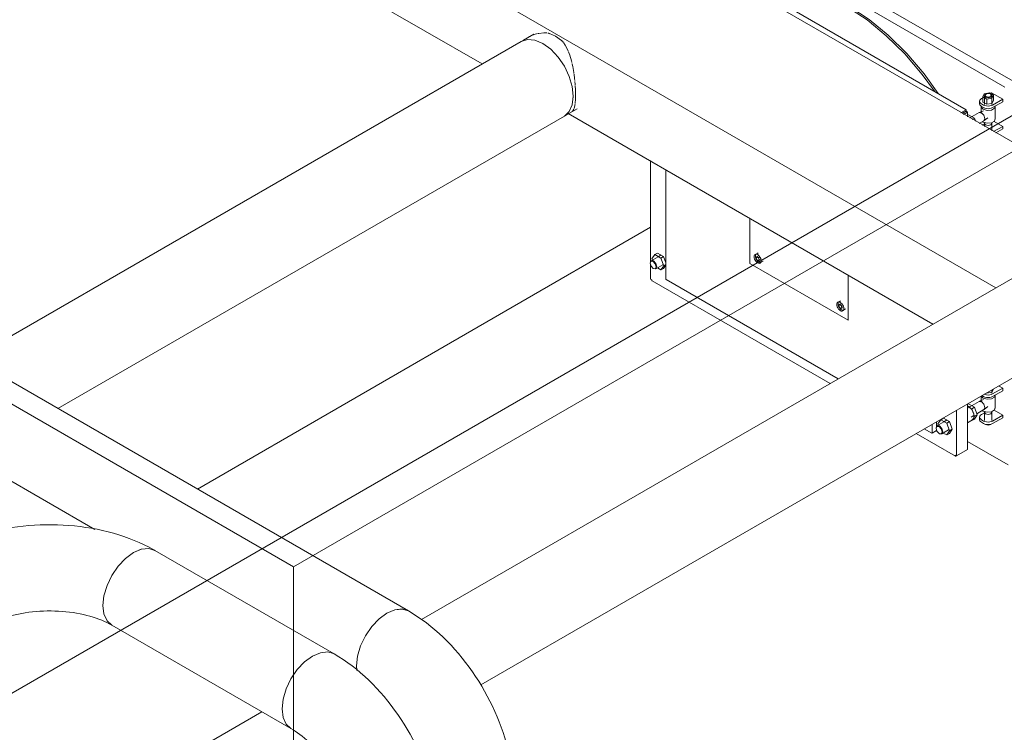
# Model space of a CAD drawing. Header units: metres. Extents: x -54598 to 1827199, y -329446 to -256744.
# Tile 249 of 256: x 198633 to 201751, y -303339 to -301084. Entities that reach past the tile are written whole.
import ezdxf

# ---------------------------------------------------------------- set-up
doc = ezdxf.new("R2010")
doc.units = ezdxf.units.M
for name, color, linetype, lineweight in [('A-WALL', 113, 'Continuous', 20), ('G-ANNO-SYMB', 7, 'Continuous', 9), ('M-EQPM', 7, 'Continuous', 20), ('P-PIPE', 7, 'Continuous', 20)]:
    doc.layers.add(name, color=color, linetype=linetype, lineweight=lineweight)
doc.styles.add('ISO_1.0', font='isocpeur.ttf')

# ---------------------------------------------------------------- blocks, each defined once
blk = doc.blocks.new('PREXTHERM RSW 1250 - PREXTHERM RSW 1250-733596-aks33')
at = {"layer": 'M-EQPM'}
for p, q in [((22800.5, -5785.2), (23760.8, -6339.6)), ((23909.2, -6249.5), (23344.7, -5923.5)), ((23344.1, -5956.7), (23883.1, -6267.8)), ((23817.8, -6289.2), (23813.4, -6298.9)), ((23834.6, -6286.6), (23817.8, -6289.2)), ((23818.1, -6295.4), (23818.1, -6322.7)), ((23823, -6289.7), (23821.6, -6290.6)), ((23831.7, -6288.6), (23830.1, -6288.5)), ((23846.8, -6293.7), (23834.6, -6286.6)), ((23840.7, -6286.1), (23837.2, -6288.1)), ((23838.6, -6290.6), (23837.2, -6289.7)), ((23876.1, -6306.5), (23840.7, -6286.1)), ((23842.1, -6322.7), (23842.1, -6295.4)), ((23842.3, -6303.4), (23846.8, -6293.7)), ((23846.8, -6310), (23846.8, -6293.7)), ((23803, -6312.6), (23803, -6320.8)), ((23813.4, -6301.9), (23808.9, -6304.4)), ((23808.9, -6320.8), (23815.9, -6324.9)), ((23813.4, -6298.9), (23825.6, -6305.9)), ((23813.4, -6315.2), (23813.4, -6298.9)), ((23825.6, -6322.3), (23813.4, -6315.2)), ((23825.6, -6305.9), (23842.3, -6303.4)), ((23825.6, -6322.3), (23825.6, -6305.9)), ((23842.3, -6319.7), (23825.6, -6322.3)), ((23842.3, -6319.7), (23842.3, -6303.4)), ((23846.8, -6310), (23842.3, -6319.7)), ((23844.2, -6324.9), (23876.1, -6306.5)), ((23876.1, -6314.7), (23844.2, -6333)), ((23876.1, -6314.7), (23876.1, -6306.5)), ((23743.7, -6349.4), (23760.8, -6339.6)), ((23748, -6351.8), (23760.8, -6344.5)), ((23765, -6346.9), (23752.2, -6354.3)), ((23760.8, -6339.6), (23760.8, -6344.5)), ((23760.8, -6344.5), (23765, -6346.9)), ((23765, -6361.7), (23765, -6346.9)), ((23765, -6357.3), (23767.7, -6355.8)), ((23767.7, -6355.8), (23786.4, -6366.6)), ((23801.9, -6348.3), (23771.8, -6365.6)), ((23809.4, -6349), (23801.9, -6348.3)), ((23815.9, -6342.9), (23802.6, -6347.9)), ((23807.6, -6328.9), (23807.6, -6351.2)), ((23815.9, -6333), (23808.9, -6328.9)), ((23852.6, -6369.8), (23852.6, -6328.9)), ((23780, -6370.3), (23786.4, -6366.6)), ((23786.4, -6366.6), (23790.2, -6376.2)), ((23801.9, -6383), (23816.9, -6374.3)), ((23811.5, -6377.1), (23814.2, -6379)), ((23818.2, -6384.8), (23811.6, -6388.6)), ((23817.6, -6373.8), (23828.6, -6364.9)), ((23818.4, -6380.2), (23818.2, -6382.4)), ((23818.2, -6382.8), (23818.2, -6392.4)), ((23818.2, -6382.8), (23821.7, -6387.7)), ((23842, -6382.4), (23841.8, -6380.5)), ((23842, -6406.1), (23842, -6382.8)), ((23876.1, -6392.2), (23848.8, -6376.5)), ((23847, -6409), (23876.1, -6392.2)), ((23876.1, -6400.4), (23854.3, -6413)), ((23876.1, -6400.4), (23876.1, -6392.2)), ((22760.9, -6823.2), (22760.9, -6500.7)), ((22809.7, -6528.9), (22809.7, -6876.6)), ((23075.6, -6825.9), (23075.6, -6682.4)), ((23075.9, -6682.5), (23075.9, -6826.1)), ((22783.4, -6793.4), (22774.9, -6798.3)), ((22783.4, -6793.4), (22802.2, -6804.3)), ((23102.3, -6793.1), (23096.4, -6796.5)), ((22759.9, -6824.4), (22759.9, -6825.6)), ((22784.9, -6804.9), (22763, -6817.5)), ((22774.9, -6798.3), (22765.5, -6811.7)), ((22765.5, -6811.7), (22766.9, -6815.4)), ((22767.9, -6818), (22768.7, -6820)), ((22793.7, -6809.2), (22774.9, -6798.3)), ((22795, -6799), (22784.9, -6804.9)), ((22802.2, -6804.3), (22793.7, -6809.2)), ((22803.1, -6833.4), (22793.7, -6809.2)), ((22802.2, -6804.3), (22809.7, -6823.8)), ((23386.7, -7005.6), (23075.6, -6825.9)), ((23075.9, -6826.1), (23386.4, -7005.4)), ((23097.9, -6805.2), (23095.5, -6808.7)), ((23095.5, -6808.7), (23097.9, -6815)), ((23097.9, -6805.2), (23101.4, -6803.1)), ((23102.8, -6808), (23097.9, -6805.2)), ((23097.9, -6815), (23102.8, -6817.8)), ((23102.8, -6808), (23107.3, -6805.4)), ((23105.3, -6814.3), (23102.8, -6808)), ((23102.8, -6817.8), (23105.3, -6814.3)), ((23102.8, -6817.8), (23106.3, -6815.8)), ((23105.3, -6814.3), (23108.8, -6812.3)), ((23111.4, -6822.4), (23117.3, -6819)), ((22760.9, -6876), (22760.9, -6829.1)), ((22769.4, -6842.1), (22770.5, -6842.7)), ((22778, -6843.5), (22799.9, -6830.8)), ((22778.4, -6837.9), (22780.1, -6838.9)), ((22783, -6840.6), (22793.7, -6846.7)), ((22793.7, -6846.7), (22803.1, -6833.4)), ((22793.7, -6846.7), (22802.2, -6841.8)), ((22799.9, -6830.8), (22801.5, -6829.9)), ((22809.7, -6831), (22802.2, -6841.8)), ((22809.7, -6829.5), (22803.1, -6833.4)), ((22760.9, -6876), (22765.2, -6878.4)), ((22765.2, -6878.4), (22765.2, -6879.3)), ((22766.2, -6881.5), (23329.5, -7206.7)), ((22809.7, -6876.6), (22810.3, -6876.9)), ((22810.3, -6876.9), (22810.3, -6877.5)), ((22810.3, -6877.5), (23355, -7192)), ((23386.4, -7005.4), (23386.4, -6861.8)), ((23386.7, -6862), (23386.7, -7005.6)), ((23363.1, -6944.6), (23358, -6947.5)), ((23359.5, -6956.2), (23357.1, -6959.7)), ((23357.1, -6959.7), (23359.5, -6966)), ((23359.5, -6956.2), (23363.1, -6954.1)), ((23364.4, -6959.1), (23359.5, -6956.2)), ((23359.5, -6966), (23364.4, -6968.9)), ((23364.4, -6959.1), (23369, -6956.4)), ((23366.9, -6965.4), (23364.4, -6959.1)), ((23364.4, -6968.9), (23366.9, -6965.4)), ((23364.4, -6968.9), (23368, -6966.8)), ((23370.4, -6963.3), (23366.9, -6965.4)), ((23373, -6973.5), (23378.9, -6970.1)), ((23652.6, -7020.2), (23652.6, -7015.5)), ((23842.1, -7237.2), (23842.1, -7226)), ((23846.8, -7224.5), (23842.3, -7234.2)), ((23842.3, -7234.2), (23842.3, -7225.9)), ((23844.2, -7239.3), (23876.1, -7221)), ((23876.1, -7229.1), (23844.2, -7247.5)), ((23846.8, -7224.5), (23846.8, -7223.3)), ((23876.1, -7221), (23863.4, -7213.7)), ((23876.1, -7229.1), (23876.1, -7221)), ((23801.9, -7262.8), (23765, -7284)), ((23809.4, -7263.5), (23801.9, -7262.8)), ((23815.9, -7257.4), (23802.6, -7262.4)), ((23807.6, -7245.9), (23807.6, -7265.7)), ((23807.9, -7245.7), (23814.2, -7252.6)), ((23815.9, -7247.5), (23810.4, -7244.3)), ((23842.3, -7234.2), (23825.6, -7236.7)), ((23825.6, -7236.7), (23825.6, -7235.5)), ((23852.6, -7284.2), (23852.6, -7243.4)), ((23729.7, -7290.9), (23729.7, -7435.3)), ((23764.9, -7277.5), (23767.9, -7278.9)), ((23765, -7271.8), (23767.7, -7270.2)), ((23765, -7414.9), (23765, -7270.5)), ((23767.7, -7270.2), (23786.4, -7281.1)), ((23768.6, -7279.3), (23767.9, -7278.9)), ((23778, -7286), (23771.2, -7282.1)), ((23778, -7286), (23786.4, -7281.1)), ((23782.6, -7297.8), (23778, -7286)), ((23786.4, -7281.1), (23795.8, -7305.3)), ((23794.5, -7301.8), (23816.9, -7288.8)), ((23811.5, -7291.6), (23814.2, -7293.4)), ((23817.6, -7288.3), (23828.6, -7279.3)), ((23818.4, -7294.7), (23818.2, -7296.9)), ((23842, -7296.9), (23841.8, -7295)), ((23876.1, -7306.7), (23848.8, -7290.9)), ((23680, -7320.9), (23670.6, -7334.2)), ((23680, -7320.9), (23688.5, -7316)), ((23698.8, -7331.7), (23680, -7320.9)), ((23688.5, -7316), (23707.3, -7326.8)), ((23700.1, -7321.5), (23690, -7327.4)), ((23765, -7330.8), (23780.6, -7321.8)), ((23776.1, -7312.4), (23785.9, -7306.7)), ((23778, -7323.5), (23786.4, -7318.7)), ((23787.4, -7310.2), (23785, -7304.2)), ((23785.7, -7312.5), (23787.4, -7310.2)), ((23785.9, -7310.2), (23785.9, -7309.4)), ((23795.8, -7305.3), (23786.4, -7318.7)), ((23787.4, -7310.2), (23795.8, -7305.3)), ((23803, -7312.8), (23803, -7321)), ((23818.2, -7299.3), (23808.9, -7304.7)), ((23808.9, -7321), (23815.9, -7325.1)), ((23818.2, -7297.3), (23818.2, -7322.9)), ((23818.2, -7297.3), (23821.7, -7302.2)), ((23842, -7322.9), (23842, -7297.3)), ((23844.2, -7325.1), (23876.1, -7306.7)), ((23876.1, -7314.9), (23844.2, -7333.2)), ((23876.1, -7314.9), (23876.1, -7306.7)), ((23628, -7349.6), (23652, -7363.5)), ((23652.6, -7363.2), (23652.6, -7335.4)), ((23666.7, -7355), (23652.6, -7363.2)), ((23665, -7346.9), (23665, -7348.1)), ((23666.7, -7327.2), (23666.7, -7344.2)), ((23690, -7327.4), (23668.1, -7340)), ((23670.6, -7334.2), (23672, -7338)), ((23673, -7340.5), (23673.8, -7342.6)), ((23683.1, -7366), (23705, -7353.4)), ((23698.8, -7331.7), (23707.3, -7326.8)), ((23708.2, -7355.9), (23698.8, -7331.7)), ((23698.8, -7369.3), (23708.2, -7355.9)), ((23705, -7353.4), (23706.6, -7352.4)), ((23707.3, -7326.8), (23716.6, -7351)), ((23716.6, -7351), (23707.3, -7364.4)), ((23708.2, -7355.9), (23716.6, -7351)), ((23815.9, -7333.2), (23808.9, -7329.2)), ((23602.5, -7364.4), (23726.5, -7436)), ((23652, -7363.5), (23652, -7362.9)), ((23652, -7362.9), (23652.6, -7363.2)), ((23674.5, -7364.7), (23675.6, -7365.3)), ((23683.5, -7360.5), (23685.2, -7361.4)), ((23687.9, -7363), (23698.8, -7369.3)), ((23698.8, -7369.3), (23707.3, -7364.4)), ((23729.7, -7435.3), (23765, -7414.9)), ((23765, -7389.6), (23893.7, -7463.9)), ((23725.4, -7433.7), (23725.4, -7432.8)), ((23725.4, -7432.8), (23729.7, -7435.3))]:
    blk.add_line(p, q, dxfattribs=at)
for points in [[(23384.6, -6014.6, 0), (23446.7, -6055.4, 0), (23507.7, -6105.2, 0), (23566.3, -6163.1, 0), (23621.6, -6228.1, 0), (23660.2, -6280.7, 0)], [(23391.7, -6013.8, 0), (23453.4, -6054.3, 0), (23514, -6103.8, 0), (23572.3, -6161.4, 0), (23627.2, -6225.9, 0), (23672.2, -6288, 0)], [(23821.6, -6290.6, 0), (23818.1, -6295.4, 0), (23821.6, -6300.3, 0)], [(23837.2, -6289.7, 0), (23827.5, -6288.3, 0), (23820.4, -6292.3, 0), (23823, -6297.9, 0)], [(23821.6, -6300.3, 0), (23830.1, -6302.4, 0), (23838.6, -6300.3, 0), (23842.1, -6295.4, 0), (23838.6, -6290.6, 0)], [(23823, -6297.9, 0), (23832.7, -6299.4, 0), (23839.7, -6295.3, 0), (23837.2, -6289.7, 0)], [(23808.9, -6304.4, 0), (23805.7, -6306.8, 0), (23803.7, -6309.6, 0), (23803, -6312.6, 0), (23803.7, -6315.6, 0), (23805.7, -6318.4, 0), (23808.9, -6320.8, 0)], [(23808.9, -6328.9, 0), (23805.7, -6326.6, 0), (23803.7, -6323.8, 0), (23803, -6320.8, 0)], [(23814.2, -6338.1, 0), (23826.6, -6341.8, 0), (23840.3, -6340.5, 0), (23850.1, -6334.8, 0), (23852.5, -6328.9, 0)], [(23815.9, -6324.9, 0), (23820.1, -6326.7, 0), (23824.9, -6327.8, 0), (23830.1, -6328.2, 0), (23835.3, -6327.8, 0), (23840.1, -6326.7, 0), (23844.2, -6324.9, 0)], [(23807.6, -6329, 0), (23807.9, -6331, 0), (23814.2, -6338.1, 0)], [(23816.9, -6374.3, 0), (23820, -6367.4, 0), (23816.9, -6357, 0), (23809.4, -6349, 0)], [(23844.2, -6333, 0), (23840.1, -6334.9, 0), (23835.3, -6336, 0), (23830.1, -6336.4, 0), (23824.9, -6336, 0), (23820.1, -6334.9, 0), (23815.9, -6333, 0)], [(23814.2, -6379, 0), (23826.6, -6382.6, 0), (23840.3, -6381.3, 0), (23850.1, -6375.7, 0), (23852.3, -6367.7, 0)], [(23821.7, -6387.7, 0), (23830.1, -6389.7, 0), (23838.5, -6387.7, 0), (23842, -6382.8, 0)], [(22759.9, -6824.4, 0), (22763, -6817.5, 0), (22770.5, -6818.2, 0)], [(22769.4, -6842.1, 0), (22762.7, -6835, 0), (22759.9, -6825.6, 0), (22762.7, -6819.4, 0), (22769.4, -6820.1, 0)], [(22769.4, -6820.1, 0), (22776.2, -6827.2, 0), (22779, -6836.6, 0), (22776.2, -6842.8, 0), (22769.4, -6842.1, 0)], [(22770.5, -6818.2, 0), (22778, -6826.1, 0), (22781.1, -6836.6, 0), (22778, -6843.5, 0), (22770.5, -6842.7, 0)], [(23089, -6805, 0), (23089.4, -6801.8, 0), (23090.6, -6799.3, 0), (23092.4, -6797.6, 0), (23094.7, -6796.9, 0), (23097.4, -6797.2, 0), (23100.4, -6798.4, 0), (23103.3, -6800.6, 0), (23106, -6803.4, 0), (23108.4, -6806.9, 0), (23110.2, -6810.6, 0), (23111.3, -6814.4, 0), (23111.7, -6818, 0)], [(23111.7, -6818, 0), (23111.3, -6821.2, 0), (23110.2, -6823.7, 0), (23108.4, -6825.3, 0), (23106, -6826.1, 0), (23103.3, -6825.8, 0), (23100.4, -6824.6, 0), (23097.4, -6822.4, 0), (23094.7, -6819.5, 0), (23092.4, -6816.1, 0), (23090.6, -6812.4, 0), (23089.4, -6808.6, 0), (23089, -6805, 0)], [(23094.7, -6798, 0), (23093.6, -6800.4, 0), (23093.3, -6803.3, 0)], [(23093.3, -6803.3, 0), (23093.6, -6806.7, 0), (23094.7, -6810.3, 0), (23096.4, -6813.8, 0), (23098.6, -6817, 0), (23101.1, -6819.7, 0), (23103.9, -6821.7, 0), (23106.6, -6822.9, 0), (23109.2, -6823.1, 0), (23110.7, -6822.8, 0)], [(22765.2, -6879.3, 0), (22765.3, -6880.2, 0), (22765.7, -6881, 0), (22766.2, -6881.5, 0)], [(23350.7, -6956, 0), (23351.1, -6952.9, 0), (23352.2, -6950.4, 0), (23354, -6948.7, 0), (23356.3, -6948, 0), (23359.1, -6948.2, 0), (23362, -6949.5, 0), (23364.9, -6951.6, 0), (23367.6, -6954.5, 0), (23370, -6957.9, 0), (23371.8, -6961.7, 0), (23372.9, -6965.5, 0), (23373.3, -6969.1, 0)], [(23356.3, -6949.1, 0), (23355.3, -6951.4, 0), (23354.9, -6954.4, 0)], [(23373.3, -6969.1, 0), (23372.9, -6972.2, 0), (23371.8, -6974.7, 0), (23370, -6976.4, 0), (23367.6, -6977.1, 0), (23364.9, -6976.9, 0), (23362, -6975.6, 0), (23359.1, -6973.5, 0), (23356.3, -6970.6, 0), (23354, -6967.2, 0), (23352.2, -6963.4, 0), (23351.1, -6959.6, 0), (23350.7, -6956, 0)], [(23354.9, -6954.4, 0), (23355.3, -6957.8, 0), (23356.3, -6961.3, 0), (23358, -6964.8, 0), (23360.2, -6968, 0), (23362.8, -6970.7, 0), (23365.5, -6972.7, 0), (23368.3, -6973.9, 0), (23370.8, -6974.2, 0), (23372.3, -6973.8, 0)], [(23816.9, -7288.8, 0), (23820, -7281.9, 0), (23816.9, -7271.4, 0), (23809.4, -7263.5, 0)], [(23814.2, -7252.6, 0), (23826.6, -7256.2, 0), (23840.3, -7255, 0), (23850.1, -7249.3, 0), (23852.5, -7243.4, 0)], [(23844.2, -7247.5, 0), (23840.1, -7249.3, 0), (23835.3, -7250.5, 0), (23830.1, -7250.9, 0), (23824.9, -7250.5, 0), (23820.1, -7249.3, 0), (23815.9, -7247.5, 0)], [(23817.6, -7240.2, 0), (23820.1, -7241.2, 0), (23824.9, -7242.3, 0), (23830.1, -7242.7, 0), (23835.3, -7242.3, 0), (23840.1, -7241.2, 0), (23844.2, -7239.3, 0)], [(23767.9, -7278.9, 0), (23778.5, -7289, 0), (23785, -7303.2, 0), (23785, -7316.1, 0), (23778.5, -7322.7, 0)], [(23768.6, -7279.3, 0), (23778.8, -7289, 0), (23785.1, -7302.7, 0), (23785.1, -7315.1, 0)], [(23814.2, -7293.4, 0), (23826.6, -7297.1, 0), (23840.3, -7295.8, 0), (23850.1, -7290.1, 0), (23852.3, -7282.2, 0)], [(23808.9, -7304.7, 0), (23805.7, -7307, 0), (23803.7, -7309.8, 0), (23803, -7312.8, 0), (23803.7, -7315.8, 0), (23805.7, -7318.6, 0), (23808.9, -7321, 0)], [(23808.9, -7329.2, 0), (23805.7, -7326.8, 0), (23803.7, -7324, 0), (23803, -7321, 0)], [(23815.9, -7325.1, 0), (23820.1, -7326.9, 0), (23824.9, -7328.1, 0), (23830.1, -7328.5, 0), (23835.3, -7328.1, 0), (23840.1, -7326.9, 0), (23844.2, -7325.1, 0)], [(23821.7, -7302.2, 0), (23830.1, -7304.2, 0), (23838.5, -7302.2, 0), (23842, -7297.3, 0)], [(23665, -7346.9, 0), (23668.1, -7340, 0), (23675.6, -7340.8, 0)], [(23674.5, -7364.7, 0), (23667.8, -7357.5, 0), (23665, -7348.1, 0), (23667.8, -7342, 0), (23674.5, -7342.6, 0)], [(23674.5, -7342.6, 0), (23681.3, -7349.7, 0), (23684.1, -7359.2, 0), (23681.3, -7365.3, 0), (23674.5, -7364.7, 0)], [(23675.6, -7340.8, 0), (23683.1, -7348.7, 0), (23686.2, -7359.2, 0), (23683.1, -7366, 0), (23675.6, -7365.3, 0)], [(23844.2, -7333.2, 0), (23840.1, -7335.1, 0), (23835.3, -7336.2, 0), (23830.1, -7336.6, 0), (23824.9, -7336.2, 0), (23820.1, -7335.1, 0), (23815.9, -7333.2, 0)], [(23821.7, -7335.6, 0), (23830.1, -7337.7, 0), (23838.5, -7335.6, 0)], [(23729, -7435.7, 0), (23728.1, -7436.1, 0), (23727.2, -7436.2, 0), (23726.5, -7436, 0), (23725.9, -7435.4, 0), (23725.6, -7434.6, 0), (23725.4, -7433.7, 0)]]:
    blk.add_polyline3d(points, dxfattribs=at)
blk = doc.blocks.new('ADSK_СтальСварка_Врезка - Врезка стальная-671491-aks33')
at = {"layer": 'P-PIPE', "color": 5}
for p, q in [((22391.8, -6100.2), (22358.9, -6119.3)), ((22358.9, -6119.3), (22351.8, -6123.3)), ((22488.3, -6359.8), (22495.4, -6355.7)), ((22495.4, -6355.7), (22528.3, -6336.6))]:
    blk.add_line(p, q, dxfattribs=at)
for points in [[(22441.5, -6098.3, 0), (22460.1, -6107, 0), (22479.3, -6120.3, 0)], [(22516.6, -6297.3, 0), (22513.3, -6266.5, 0), (22503.6, -6234.1, 0), (22488.3, -6202.1, 0), (22468.3, -6172.9, 0), (22445, -6148.3, 0), (22420, -6130.1, 0), (22395.1, -6119.5, 0), (22371.8, -6117.2, 0), (22351.8, -6123.3, 0)], [(22488.3, -6359.8, 0), (22503.6, -6345.5, 0), (22513.3, -6324.2, 0), (22516.6, -6297.3, 0)]]:
    blk.add_polyline3d(points, dxfattribs=at)
blk = doc.blocks.new('ADSK_СтальСварка_Отвод_ГОСТ17375-2001 - Исполнение 2-V329-aks33')
at = {"layer": 'P-PIPE', "color": 1}
for points in [[(21622.6, -8298.8, 0), (21607.3, -8284.6, 0), (21597.6, -8263.3, 0), (21594.4, -8236.3, 0), (21597.6, -8205.6, 0), (21607.3, -8173.1, 0), (21622.6, -8141.2, 0), (21642.6, -8111.9, 0), (21665.9, -8087.3, 0), (21690.9, -8069.1, 0)], [(21690.9, -8069.1, 0), (21715.9, -8058.5, 0), (21739.1, -8056.2, 0), (21759.1, -8062.4, 0)], [(21759.1, -8062.4, 0), (21773.7, -8071.1, 0), (21788, -8080.4, 0), (21802.1, -8090.2, 0), (21816, -8100.4, 0), (21829.6, -8111.1, 0), (21842.9, -8122.2, 0), (21856, -8133.8, 0), (21868.8, -8145.8, 0), (21881.4, -8158.2, 0), (21893.7, -8171, 0), (21905.7, -8184.1, 0), (21917.4, -8197.6, 0), (21928.8, -8211.4, 0), (21940, -8225.5, 0), (21950.8, -8239.9, 0), (21961.3, -8254.6, 0), (21971.4, -8269.6, 0), (21981.3, -8284.9, 0), (21990.7, -8300.3, 0), (21999.9, -8316, 0), (22008.6, -8331.9, 0), (22017, -8348, 0), (22025, -8364.2, 0), (22032.6, -8380.7, 0), (22039.8, -8397.2, 0), (22046.6, -8413.9, 0), (22053, -8430.6, 0), (22058.9, -8447.5, 0), (22064.4, -8464.5, 0), (22069.4, -8481.5, 0), (22074, -8498.5, 0), (22078.1, -8515.6, 0), (22081.7, -8532.7, 0), (22084.8, -8549.9, 0), (22087.4, -8567, 0), (22089.5, -8584.1, 0), (22091.1, -8601.2, 0), (22092.1, -8618.3, 0), (22092.5, -8635.3, 0), (22092.5, -8639.9, 0)], [(21622.6, -8298.8, 0), (21629.2, -8302.8, 0), (21636.1, -8307.2, 0), (21643.1, -8312.1, 0), (21650.3, -8317.4, 0), (21657.5, -8323.1, 0), (21664.9, -8329.2, 0), (21672.3, -8335.8, 0), (21679.8, -8342.7, 0), (21687.2, -8350.1, 0), (21694.6, -8357.8, 0), (21702, -8365.8, 0), (21709.2, -8374.2, 0), (21716.4, -8382.9, 0), (21723.5, -8391.8, 0), (21730.4, -8401.1, 0), (21737.2, -8410.6, 0), (21743.8, -8420.3, 0), (21750.2, -8430.2, 0), (21756.3, -8440.3, 0), (21762.3, -8450.5, 0), (21768, -8460.9, 0), (21773.5, -8471.4, 0), (21778.7, -8481.9, 0), (21783.6, -8492.5, 0), (21788.2, -8503.1, 0), (21792.5, -8513.7, 0), (21796.5, -8524.3, 0), (21800.2, -8534.8, 0), (21803.6, -8545.2, 0), (21806.6, -8555.5, 0), (21809.4, -8565.7, 0), (21811.7, -8575.7, 0), (21813.8, -8585.4, 0), (21815.5, -8594.9, 0), (21816.9, -8604.2, 0), (21818, -8613.1, 0), (21818.8, -8621.7, 0), (21819.3, -8630, 0), (21819.5, -8637.8, 0), (21819.5, -8639.9, 0)], [(22052.6, -8695.6, 0), (22024.3, -8708.1, 0), (21991.4, -8716, 0), (21956, -8718.7, 0), (21920.7, -8716, 0), (21887.8, -8708.1, 0), (21859.5, -8695.6, 0), (21837.8, -8679.3, 0), (21824.2, -8660.3, 0), (21819.5, -8639.9, 0)], [(22092.5, -8639.9, 0), (22087.9, -8660.3, 0), (22074.2, -8679.3, 0), (22052.6, -8695.6, 0)]]:
    blk.add_polyline3d(points, dxfattribs=at)
blk = doc.blocks.new('ADSK_СтальСварка_Отвод_ГОСТ17375-2001 - Исполнение 2-V331-aks33')
at = {"layer": 'P-PIPE', "color": 5}
for points in [[(21830.8, -8114.2, 0), (21830, -8100.3, 0), (21833.2, -8069.5, 0), (21842.9, -8037.1, 0), (21858.2, -8005.1, 0), (21878.2, -7975.9, 0), (21901.5, -7951.3, 0), (21926.5, -7933.1, 0)], [(21926.5, -7933.1, 0), (21951.5, -7922.5, 0), (21974.7, -7920.2, 0), (21994.7, -7926.3, 0)], [(21994.7, -7926.3, 0), (22009.3, -7935.1, 0), (22023.6, -7944.4, 0), (22037.7, -7954.1, 0), (22051.6, -7964.4, 0), (22065.2, -7975.1, 0), (22078.5, -7986.2, 0), (22091.6, -7997.8, 0), (22104.4, -8009.8, 0), (22117, -8022.2, 0), (22129.3, -8034.9, 0), (22141.3, -8048.1, 0), (22153, -8061.5, 0), (22164.4, -8075.3, 0), (22175.6, -8089.5, 0), (22186.4, -8103.9, 0), (22196.9, -8118.6, 0), (22207, -8133.6, 0), (22216.9, -8148.8, 0), (22226.4, -8164.3, 0), (22235.5, -8180, 0), (22244.2, -8195.9, 0), (22252.6, -8212, 0), (22260.6, -8228.2, 0), (22268.2, -8244.6, 0), (22275.4, -8261.2, 0), (22282.2, -8277.8, 0), (22288.6, -8294.6, 0), (22294.5, -8311.5, 0), (22300, -8328.4, 0), (22305, -8345.4, 0), (22309.6, -8362.5, 0), (22313.7, -8379.6, 0), (22317.3, -8396.7, 0), (22320.4, -8413.8, 0), (22323, -8431, 0), (22325.1, -8448.1, 0), (22326.7, -8465.2, 0), (22327.7, -8482.2, 0), (22328.1, -8499.2, 0), (22328.1, -8503.8, 0)], [(22328.1, -8503.8, 0), (22323.5, -8524.2, 0), (22309.9, -8543.2, 0), (22288.2, -8559.6, 0)], [(22288.2, -8559.6, 0), (22259.9, -8572.1, 0), (22227, -8580, 0), (22191.6, -8582.6, 0), (22156.3, -8580, 0), (22123.4, -8572.1, 0), (22095.1, -8559.6, 0), (22083.5, -8551.9, 0)]]:
    blk.add_polyline3d(points, dxfattribs=at)
blk = doc.blocks.new('ADSK_СтальСварка_Отвод_ГОСТ17375-2001 - Исполнение 2-V332-aks33')
at = {"layer": 'P-PIPE', "color": 1}
for points in [[(20525.2, -7735, 0), (20540.1, -7726.7, 0), (20555.3, -7718.9, 0), (20570.8, -7711.6, 0), (20586.5, -7704.7, 0), (20602.6, -7698.3, 0), (20618.9, -7692.3, 0), (20635.5, -7686.8, 0), (20652.3, -7681.7, 0), (20669.3, -7677, 0), (20686.5, -7672.7, 0), (20703.9, -7668.9, 0), (20721.4, -7665.5, 0), (20739.1, -7662.5, 0), (20756.9, -7659.9, 0), (20774.8, -7657.8, 0), (20792.8, -7656, 0), (20810.8, -7654.7, 0), (20828.9, -7653.8, 0), (20847.1, -7653.3, 0), (20865.2, -7653.3, 0), (20883.4, -7653.6, 0), (20901.5, -7654.4, 0), (20919.6, -7655.6, 0), (20937.6, -7657.2, 0), (20955.5, -7659.3, 0), (20973.3, -7661.7, 0), (20991, -7664.6, 0), (21008.6, -7667.9, 0), (21026, -7671.7, 0), (21043.3, -7675.8, 0), (21060.3, -7680.4, 0), (21077.2, -7685.4, 0), (21093.8, -7690.8, 0), (21110.2, -7696.7, 0), (21126.4, -7703, 0), (21142.2, -7709.7, 0), (21157.8, -7716.9, 0), (21173.1, -7724.6, 0), (21188, -7732.7, 0), (21192, -7735, 0)], [(20690, -7908.9, 0), (20686.7, -7878.1, 0), (20677, -7845.7, 0), (20661.7, -7813.8, 0), (20641.7, -7784.5, 0), (20618.4, -7759.9, 0), (20593.4, -7741.7, 0), (20568.5, -7731.1, 0), (20545.2, -7728.8, 0), (20525.2, -7735, 0)], [(21192, -7735, 0), (21172, -7728.8, 0), (21148.8, -7731.1, 0), (21123.8, -7741.7, 0), (21098.8, -7759.9, 0), (21075.5, -7784.5, 0), (21055.5, -7813.8, 0), (21040.2, -7845.7, 0), (21030.5, -7878.1, 0), (21027.3, -7908.9, 0)], [(20661.7, -7971.4, 0), (20677, -7957.1, 0), (20686.7, -7935.8, 0), (20690, -7908.9, 0)], [(21027.3, -7908.9, 0), (21030.5, -7935.8, 0), (21040.2, -7957.1, 0), (21055.5, -7971.4, 0)], [(20661.7, -7971.4, 0), (20668.5, -7967.6, 0), (20675.7, -7963.9, 0), (20683.4, -7960.3, 0), (20691.6, -7956.7, 0), (20700.2, -7953.3, 0), (20709.2, -7950, 0), (20718.6, -7946.8, 0), (20728.3, -7943.9, 0), (20738.4, -7941.1, 0), (20748.8, -7938.5, 0), (20759.4, -7936.2, 0), (20770.3, -7934.1, 0), (20781.4, -7932.2, 0), (20792.7, -7930.5, 0), (20804.2, -7929.2, 0), (20815.8, -7928, 0), (20827.5, -7927.2, 0), (20839.3, -7926.6, 0), (20851.1, -7926.3, 0), (20862.9, -7926.3, 0), (20874.8, -7926.5, 0), (20886.6, -7927, 0), (20898.3, -7927.8, 0), (20909.9, -7928.8, 0), (20921.4, -7930.1, 0), (20932.8, -7931.7, 0), (20943.9, -7933.5, 0), (20954.9, -7935.6, 0), (20965.6, -7937.9, 0), (20976, -7940.4, 0), (20986.2, -7943.1, 0), (20996, -7946, 0), (21005.5, -7949.1, 0), (21014.6, -7952.4, 0), (21023.3, -7955.8, 0), (21031.6, -7959.3, 0), (21039.5, -7962.9, 0), (21046.8, -7966.6, 0), (21053.7, -7970.4, 0), (21055.5, -7971.4, 0)]]:
    blk.add_polyline3d(points, dxfattribs=at)
blk = doc.blocks.new('asfdf')
at = {"layer": 'A-WALL'}
blk.add_line((434244.5, 83464.8), (435679.3, 84293.2), dxfattribs=at)
at = {"layer": 'G-ANNO-SYMB'}
for p, q in [((434549.1, 83218.5), (442899.8, 88039.8)), ((434549.1, 83218.5), (429466.8, 86152.8)), ((429466.8, 80399.7), (437817.5, 85220.9)), ((434549.1, 83218.5), (434549.1, 77465.4))]:
    blk.add_line(p, q, dxfattribs=at)
at = {"layer": 'P-PIPE', "color": 1}
for p, q in [((437375.6, 84245.3), (434698.1, 85791.2)), ((434485.1, 85422.3), (436772.6, 84101.6)), ((436826.7, 84132.6), (434954.4, 83051.6)), ((435142, 82844.7), (436963.2, 83896.2)), ((434677.5, 82942.8), (434110.4, 83270.2)), ((433973.9, 83033.7), (434541, 82706.3)), ((434448.7, 82759.6), (433712.2, 82334.4))]:
    blk.add_line(p, q, dxfattribs=at)
at = {"layer": 'P-PIPE', "color": 5}
for p, q in [((434553.2, 85153), (435146.6, 84810.5)), ((435310.2, 84904.9), (435293.6, 84895.3)), ((435356.2, 84907.9), (435354, 84908.2)), ((435359.7, 84906.1), (435356.7, 84907.8)), ((435270.2, 84881.8), (433530.2, 83877.2)), ((435400.1, 84882.8), (435397.5, 84884.3)), ((435400.5, 84882.3), (435402.7, 84879.6)), ((435430.6, 84814.4), (435431.1, 84812.3)), ((435439.7, 84678.7), (435440.6, 84684.9)), ((433803.2, 83719.6), (435406.7, 84645.4)), ((435419.1, 84653.1), (436573.7, 83986.5)), ((435430.1, 84658.9), (435446.7, 84668.5)), ((434913.1, 83078.8), (433050.4, 84154.2)), ((432913.9, 83917.8), (433919.6, 83337.1)), ((434748.3, 82904.8), (434749.2, 82890.8))]:
    blk.add_line(p, q, dxfattribs=at)
for points in [[(435321.8, 84906.5, 0), (435310.6, 84903.2, 0), (435296.3, 84896.8, 0), (435293.6, 84895.3, 0)], [(435350.7, 84908.6, 0), (435341.3, 84909, 0), (435325.7, 84907.3, 0), (435323.5, 84906.9, 0)], [(435270.2, 84881.8, 0), (435290.1, 84888, 0), (435313.4, 84885.7, 0), (435338.4, 84875, 0)], [(435338.4, 84875, 0), (435363.4, 84856.8, 0), (435386.7, 84832.2, 0), (435406.7, 84803, 0), (435422, 84771, 0), (435431.6, 84738.6, 0), (435434.9, 84707.9, 0)], [(435404.1, 84877.8, 0), (435409.7, 84869.4, 0), (435417.6, 84854.3, 0), (435419.1, 84851, 0)], [(435419.9, 84849, 0), (435424, 84837.7, 0), (435429.2, 84820.1, 0), (435430.1, 84816.5, 0)], [(435431.7, 84809.5, 0), (435433.3, 84801.9, 0), (435436.5, 84783.1, 0), (435437, 84779.7, 0)], [(435437.3, 84777.6, 0), (435438.9, 84764.4, 0), (435439.6, 84758, 0)], [(435439.9, 84754.6, 0), (435440.6, 84745.9, 0), (435440.7, 84744.6, 0)], [(435440.9, 84742.3, 0), (435441.7, 84728.3, 0), (435442, 84711.9, 0)], [(435434.9, 84707.9, 0), (435431.6, 84680.9, 0), (435422, 84659.6, 0), (435406.7, 84645.4, 0)], [(435440.9, 84687.2, 0), (435441.7, 84697.4, 0), (435442, 84711.9, 0)], [(435437.3, 84669.1, 0), (435438.9, 84674.8, 0), (435439.6, 84678, 0)], [(435431.6, 84659.9, 0), (435433.3, 84661.6, 0), (435436.5, 84667, 0)], [(434844.8, 83072, 0), (434819.9, 83053.8, 0), (434796.6, 83029.2, 0), (434776.6, 83000, 0), (434761.3, 82968, 0), (434751.6, 82935.6, 0), (434748.3, 82904.8, 0)], [(434913.1, 83078.8, 0), (434893.1, 83085, 0), (434869.8, 83082.7, 0), (434844.8, 83072, 0)]]:
    blk.add_polyline3d(points, dxfattribs=at)
at = {"layer": 'P-PIPE', "color": 1}
for points in [[(434042.1, 83263.4, 0), (434067.1, 83274, 0), (434090.4, 83276.3, 0), (434110.4, 83270.2, 0)], [(433945.6, 83096.2, 0), (433948.9, 83127, 0), (433958.5, 83159.4, 0), (433973.9, 83191.4, 0), (433993.9, 83220.6, 0), (434017.2, 83245.2, 0), (434042.1, 83263.4, 0)], [(433973.9, 83033.7, 0), (433958.5, 83048, 0), (433948.9, 83069.3, 0), (433945.6, 83096.2, 0)], [(434609.2, 82936, 0), (434584.3, 82917.8, 0), (434561, 82893.2, 0), (434541, 82864, 0), (434525.6, 82832, 0), (434516, 82799.6, 0), (434512.7, 82768.8, 0)], [(434677.5, 82942.8, 0), (434657.5, 82948.9, 0), (434634.2, 82946.6, 0), (434609.2, 82936, 0)], [(434512.7, 82768.8, 0), (434516, 82741.9, 0), (434525.6, 82720.6, 0), (434541, 82706.3, 0)]]:
    blk.add_polyline3d(points, dxfattribs=at)
at = {"layer": 'M-EQPM'}
blk.add_blockref('PREXTHERM RSW 1250 - PREXTHERM RSW 1250-733596-aks33', (412918.4, 91005.1), dxfattribs=at)
at = {"layer": 'P-PIPE', "color": 5}
for name in ['ADSK_СтальСварка_Врезка - Врезка стальная-671491-aks33', 'ADSK_СтальСварка_Отвод_ГОСТ17375-2001 - Исполнение 2-V331-aks33']:
    blk.add_blockref(name, (412918.4, 91005.1), dxfattribs=at)
at = {"layer": 'P-PIPE', "color": 1}
for name in ['ADSK_СтальСварка_Отвод_ГОСТ17375-2001 - Исполнение 2-V332-aks33', 'ADSK_СтальСварка_Отвод_ГОСТ17375-2001 - Исполнение 2-V329-aks33']:
    blk.add_blockref(name, (412918.4, 91005.1), dxfattribs=at)

msp = doc.modelspace()

# ---------------------------------------------------------------- block references
at = {"color": 5, "lineweight": 30}
msp.add_blockref('asfdf', (-235048.8, -386034.1), dxfattribs=at)

# ---------------------------------------------------------------- texts
at = {"insert": (-31447.3, -294346.1), "char_height": 296.352, "width": 15926.819, "attachment_point": 1, "style": 'ISO_1.0'}
msp.add_mtext('\\pi6266.79412;ОБЩИЕ УКАЗАНИЯ.\\P\\pi7963.40932;\\P\\pi0; Данный   рабочий  проект выполнен согласно   задания   на  проектирование.\\PКотельная блочная  {\\C7;1100Гн} предназначена для снабжения теплом .\\P Расчетная температура наружного воздуха tнар.= -14°С.\\P Котельная блочная транспортабельная автоматизированная  {\\C7;1100Гн} производительностью 1.200 МВт смонтирована на прочной раме и поставляется в 100% заводской готовности.\\P Теплоснабжение осуществляется по открытой схеме по температурному графику 90-70°С (2-х трубная система).\\P Котельная комплектуется 2 водогрейными  автоматизированными  котлами  {\\fISOCPEUR|b0|i0|c238|p34;1} котел {\\C0;КВа-0,58\\C7;Гн}.  Котел  оборудован газовыми  горелками.\\PРасход газа на {\\fISOCPEUR|b0|i0|c238|p34;1} котел  {\\C0;КВа-0,46\\C7;Гн}.        -56.8 м3/ч.\\P Внутри блочной котельной располагаются водоподготовительная система, сетевые циркуляционные насосы,  а также электрооборудование, КИП и А (щиты управления, входные распределительные устройства, пульты управления и другое вспомогательное оборудование.\\P Дымовые трубы  поставляются  заводом-изготовителем.\\P Котельная  II  степени  огнестойкости.', dxfattribs=at)

doc.saveas('drawing.dxf')
